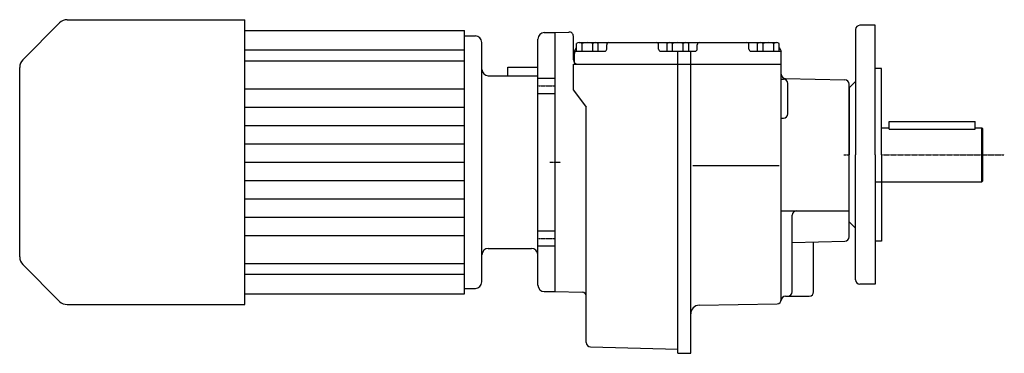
# Model space of a CAD drawing. Extents: x -397 to 60, y -92 to 63.
import ezdxf

# ---------------------------------------------------------------- set-up
doc = ezdxf.new("R2010")
doc.units = 0
doc.linetypes.add('DASHDOTTED', pattern=[0.55, 0.25, -0.15, 0, -0.15])
doc.linetypes.add('DASHED', pattern=[0.4, 0.25, -0.15])
for name, color, linetype in [('DIN-SL35', 5, 'DASHED'), ('DIN-SP35', 1, 'DASHDOTTED'), ('DIN-VL70', 7, 'CONTINUOUS')]:
    doc.layers.add(name, color=color, linetype=linetype)

msp = doc.modelspace()

# ---------------------------------------------------------------- linework, layer by layer
at = {"layer": 'DIN-SL35'}
for p, q in [((-156.5, 35.45534), (-148.5, 35.45534)), ((-156.5, 35.45534), (-148.5, 35.45534)), ((-148.5, 35.45534), (-148.5, 35.45534)), ((-148.5, 35.45534), (-148.5, 35.45534)), ((-156.5, 28.45534), (-148.5, 28.45534)), ((-156.5, 28.45534), (-148.5, 28.45534)), ((-148.5, 28.45534), (-148.5, 28.45534)), ((-148.5, 28.45534), (-148.5, 28.45534)), ((-156.5, -35.25534), (-148.5, -35.25534)), ((-156.5, -35.25534), (-148.5, -35.25534)), ((-148.5, -35.25534), (-148.5, -35.25534)), ((-148.5, -35.25534), (-148.5, -35.25534)), ((-156.5, -42.25534), (-148.5, -42.25534)), ((-156.5, -42.25534), (-148.5, -42.25534)), ((-148.5, -42.25534), (-148.5, -42.25534)), ((-148.5, -42.25534), (-148.5, -42.25534))]:
    msp.add_line(p, q, dxfattribs=at)
at = {"layer": 'DIN-SP35'}
for p, q in [((-156.5, 31.95534), (-148.5, 31.95534)), ((-156.5, 31.95534), (-148.5, 31.95534)), ((-156.5, 31.95534), (-148.5, 31.95534)), ((-156.5, 31.95534), (-148.5, 31.95534)), ((-148.5, 31.95534), (-148.5, 31.95534)), ((-148.5, 31.95534), (-148.5, 31.95534)), ((-148.5, 31.95534), (-148.5, 31.95534)), ((-148.5, 31.95534), (-148.5, 31.95534)), ((-14.5, 0), (-12, 0)), ((-12, -2.5), (-12, 2.5)), ((3, 0), (60, 0)), ((-151, -3.4), (-146, -3.4)), ((-148.5, -5.9), (-148.5, -0.9)), ((-156.5, -38.75534), (-148.5, -38.75534)), ((-156.5, -38.75534), (-148.5, -38.75534)), ((-148.5, -38.75534), (-148.5, -38.75534)), ((-148.5, -38.75534), (-148.5, -38.75534))]:
    msp.add_line(p, q, dxfattribs=at)
at = {"layer": 'DIN-VL70'}
for p, q in [((-395.53553, 44.06447), (-378.46447, 61.13553)), ((-374.92893, 62.6), (-292.5, 62.6)), ((-292.5, -3.4), (-292.5, 62.6)), ((0, 60), (-7, 60)), ((0, 60), (-7, 60)), ((0, 40), (0, 60)), ((0, 40), (0, 60)), ((-292.5, 57.6), (-190.5, 57.6)), ((-292.5, -64.4), (-292.5, 57.6)), ((-190.5, -64.4), (-190.5, 57.6)), ((-190.5, -3.4), (-190.5, 55.1)), ((-190.5, 55.1), (-185.5, 55.1)), ((-153.5, 56.6), (-148.5, 56.6)), ((-148.5, 56.6), (-142.09401, 56.90146)), ((-148.5, -63.4), (-148.5, 56.6)), ((-148.5, 36.6), (-148.5, 56.6)), ((-140, 44), (-140, 54.90367)), ((-9, 58), (-9, 34)), ((-9, 58), (-9, 34)), ((-182.5, 39.6), (-182.5, 52.1)), ((-156.5, 40.601), (-156.5, 53.6)), ((-138.5, 47.999), (-138.5, 51.549)), ((-137.25, 51.999), (-129.75, 51.999)), ((-137.19118, 51.999), (-137.1906, 52)), ((-137.1906, 52), (-45.8094, 52)), ((-136, 47.999), (-136, 51.549)), ((-131, 47.999), (-131, 51.549)), ((-128.5, 47.999), (-128.5, 51.549)), ((-124.5, 49), (-124.5, 51)), ((-123.5, 52), (-122.5, 52)), ((-102.5, 52), (-101.5, 52)), ((-100.5, 49), (-100.5, 51)), ((-96.5, 47.999), (-96.5, 51.549)), ((-95.25, 51.999), (-87.75, 51.999)), ((-94, 47.999), (-94, 51.549)), ((-89, 47.999), (-89, 51.549)), ((-86.5, 47.999), (-86.5, 51.549)), ((-82.5, 49), (-82.5, 51)), ((-81.5, 52), (-80.5, 52)), ((-60.5, 52), (-59.5, 52)), ((-58.5, 49), (-58.5, 51)), ((-54.5, 47.999), (-54.5, 51.549)), ((-53.25, 51.999), (-45.75, 51.999)), ((-52, 47.999), (-52, 51.549)), ((-47, 47.999), (-47, 51.549)), ((-45.8094, 52), (-45.80882, 51.999)), ((-44.5, 47.999), (-44.5, 51.549)), ((-292.5, 48.6), (-190.5, 48.6)), ((-139.5, 48), (-138.5, 49.73205)), ((-139.5, 42.67712), (-139.5, 48)), ((-139.5, 46), (-139.5, 47)), ((-138.5, 47.999), (-128.5, 47.999)), ((-128.5, 48), (-125.5, 48)), ((-99.5, 48), (-96.5, 48)), ((-96.5, 47.999), (-86.5, 47.999)), ((-91.5, 42), (-91.5, 47.999)), ((-86.5, 48), (-83.5, 48)), ((-85.5, 42), (-85.5, 48)), ((-57.5, 48), (-54.5, 48)), ((-54.5, 47.999), (-44.5, 47.999)), ((-44.5, 49.73205), (-43.5, 48)), ((-43.5, 42), (-43.5, 48)), ((-43.5, 46), (-43.5, 47)), ((-292.5, 43.6), (-190.5, 43.6)), ((-140, 42), (-91.5, 42)), ((-140, 30), (-140, 42)), ((-138, 42), (-43.5, 42)), ((-91.5, -92), (-91.5, 42)), ((-85.5, -92), (-85.5, 42)), ((-43.5, 37.41366), (-43.5, 42)), ((-43.5, -67.54), (-43.5, 42)), ((-43.5, 42), (-43.5, 42)), ((-397, -3.4), (-397, 40.52893)), ((-182.5, -3.4), (-182.5, 39.6)), ((-179.5, 36.6), (-159.5, 36.6)), ((-170.5, 40.601), (-156.5, 40.601)), ((-170.5, 36.601), (-170.5, 40.601)), ((-170.5, 36.601), (-156.5, 36.601)), ((-156.5, 36.601), (-156.5, 40.601)), ((-156.5, -3.4), (-156.5, 36.601)), ((-148.5, -3.4), (-148.5, 36.6)), ((3, 40), (0, 40)), ((3, 40), (0, 40)), ((0, 0), (0, 40)), ((0, 0), (0, 40)), ((3, 0), (3, 40)), ((3, 0), (3, 40)), ((-43.5, 35), (-42.5, 35)), ((-43.5, 17), (-43.5, 35)), ((-41.55232, 35.41434), (-13.94768, 34.69198)), ((-40.5, 19), (-40.5, 33)), ((-9, 34), (-12, 31)), ((-9, 34), (-12, 31)), ((-12, 31), (-12, 32.69267)), ((-9, 34), (-9, 0)), ((-9, 34), (-9, 0)), ((-292.5, 30.6), (-190.5, 30.6)), ((-140, 30), (-134, 22)), ((-12, 31), (-12, 0)), ((-12, 31), (-12, 0)), ((-12, -31), (-12, 31)), ((-292.5, 22.1), (-190.5, 22.1)), ((-134, -65.77944), (-134, 22)), ((-43.5, 17), (-42.5, 17)), ((6.5, 12.5), (6.5, 15.5)), ((6.5, 15.5), (46.5, 15.5)), ((46.5, 12.5), (46.5, 15.5)), ((-292.5, 13.6), (-190.5, 13.6)), ((3, 12.5), (6.5, 12.5)), ((6.5, 11.84272), (6.5, 12.5)), ((6.5, 11.84272), (46.5, 11.84272)), ((46.5, 12.5), (49.5, 12.5)), ((46.5, 11.84272), (46.5, 12.5)), ((49.5, 12.5), (50, 12)), ((49.5, -12.5), (49.5, 12.5)), ((50, -12), (50, 12)), ((-292.5, 5.1), (-190.5, 5.1)), ((-12, -31), (-12, 0)), ((-9, -34), (-9, 0)), ((0, 0), (0, -40)), ((3, 0), (3, -40)), ((-397, -47.32893), (-397, -3.4)), ((-292.5, -3.4), (-190.5, -3.4)), ((-292.5, -69.4), (-292.5, -3.4)), ((-190.5, -61.9), (-190.5, -3.4)), ((-182.5, -46.4), (-182.5, -3.4)), ((-156.5, -46.4), (-156.5, -3.4)), ((-148.5, -43.4), (-148.5, -3.4)), ((-84.5, -5), (-44.5, -5)), ((-292.5, -11.9), (-190.5, -11.9)), ((0, -12.5), (3, -12.5)), ((3, -12.5), (49.5, -12.5)), ((49.5, -12.5), (50, -12)), ((-292.5, -20.4), (-190.5, -20.4)), ((-43.5, -26), (-12, -26)), ((-12, -26), (-12, -26)), ((-292.5, -28.9), (-190.5, -28.9)), ((-38.5, -40.69345), (-38.5, -28)), ((-9, -34), (-12, -31)), ((-12, -38.05165), (-12, -31)), ((-9, -58), (-9, -34)), ((-292.5, -37.4), (-190.5, -37.4)), ((-38.5, -40.69345), (-13.94768, -40.05097)), ((-38.5, -63.54), (-38.5, -40.69345)), ((-28.5, -63.54), (-28.5, -40.43177)), ((3, -40), (0, -40)), ((0, -40), (0, -60)), ((-179.5, -43.4), (-159.5, -43.4)), ((-148.5, -63.4), (-148.5, -43.4)), ((-182.5, -58.9), (-182.5, -46.4)), ((-156.5, -60.4), (-156.5, -46.4)), ((-395.53553, -50.86447), (-378.46447, -67.93553)), ((-292.5, -50.4), (-190.5, -50.4)), ((-292.5, -55.4), (-190.5, -55.4)), ((-190.5, -61.9), (-185.5, -61.9)), ((-153.5, -63.4), (-148.5, -63.4)), ((-148.5, -63.4), (-135.94768, -63.72847)), ((0, -60), (-7, -60)), ((-292.5, -64.4), (-190.5, -64.4)), ((-134, -87.05165), (-134, -65.72778)), ((-43.5, -67.54), (-43.5, -67.03887)), ((-43.5, -67.54), (-43.5, -67.03887)), ((-43.5, -67.54), (-43.5, -67.54)), ((-41.5, -65.54), (-40.5, -65.54)), ((-41.5, -65.54), (-40.5, -65.54)), ((-40.5, -65.54), (-30.5, -65.54)), ((-374.92893, -69.4), (-292.5, -69.4)), ((-81.57849, -69.74733), (-45.46076, -69.03848)), ((-85.5, -92), (-85.5, -73.74656)), ((-132.05232, -89.05097), (-91.5, -90.11214)), ((-91.5, -92), (-91.5, -90.11214)), ((-91.5, -92), (-85.5, -92))]:
    msp.add_line(p, q, dxfattribs=at)
for centre, radius, start, end in [((-374.928932, 57.6), 5, 90, 135), ((-7, 58), 2, 90, 180), ((-7, 58), 2, 90, 180), ((-185.5, 52.1), 3, 0, 90), ((-153.5, 53.6), 3, 90, 180), ((-142, 54.903669), 2, 0, 92.69), ((-137.25, 50.037889), 1.961111, 90, 129.6), ((-137.25, 50.037889), 1.961111, 50.4, 90), ((-133.5, 44.829556), 7.169444, 69.59, 110.41), ((-129.75, 50.037889), 1.961111, 90, 129.6), ((-129.75, 50.037889), 1.961111, 50.4, 90), ((-123.5, 51), 1, 90, 180), ((-101.5, 51), 1, 0, 90), ((-95.25, 50.037889), 1.961111, 90, 129.6), ((-95.25, 50.037889), 1.961111, 50.4, 90), ((-91.5, 44.829556), 7.169444, 69.59, 110.41), ((-87.75, 50.037889), 1.961111, 90, 129.6), ((-87.75, 50.037889), 1.961111, 50.4, 90), ((-81.5, 51), 1, 90, 180), ((-59.5, 51), 1, 0, 90), ((-53.25, 50.037889), 1.961111, 90, 129.6), ((-53.25, 50.037889), 1.961111, 50.4, 90), ((-49.5, 44.829556), 7.169444, 69.59, 110.41), ((-45.75, 50.037889), 1.961111, 90, 129.6), ((-45.75, 50.037889), 1.961111, 50.4, 90), ((-138.5, 47), 1, 90, 180), ((-125.5, 49), 1, 270, 360), ((-99.5, 49), 1, 180, 270), ((-83.5, 49), 1, 270, 360), ((-57.5, 49), 1, 180, 270), ((-44.5, 47), 1, 0, 90), ((-392, 40.528932), 5, 135, 180), ((-138, 44), 2, 180, 270), ((-179.5, 39.6), 3, 180, 270), ((-159.5, 39.6), 3, 270, 271.49), ((-41.5, 37.413656), 2, 180, 268.5), ((-42.5, 33), 2, 0, 90), ((-14, 32.692667), 2, 0, 88.5), ((-42.5, 19), 2, 270, 360), ((-36.5, -28), 2, 90, 180), ((-14, -38.051651), 2, 271.5, 360), ((-179.5, -46.4), 3, 90, 180), ((-159.5, -46.4), 3, 0, 90), ((-392, -47.328932), 5, 180, 225), ((-185.5, -58.9), 3, 270, 360), ((-7, -58), 2, 180, 270), ((-153.5, -60.4), 3, 180, 270), ((-136, -65.727784), 2, 0, 88.5), ((-40.5, -63.54), 2, 270, 360), ((-30.5, -63.54), 2, 270, 360), ((-374.928932, -64.4), 5, 225, 270), ((-45.5, -67.038867), 2, 271.12, 360), ((-41.5, -67.54), 2, 90, 180), ((-81.5, -73.746558), 4, 91.12, 180), ((-132, -87.051651), 2, 180, 268.5)]:
    msp.add_arc(centre, radius, start, end, dxfattribs=at)

doc.saveas('drawing.dxf')
